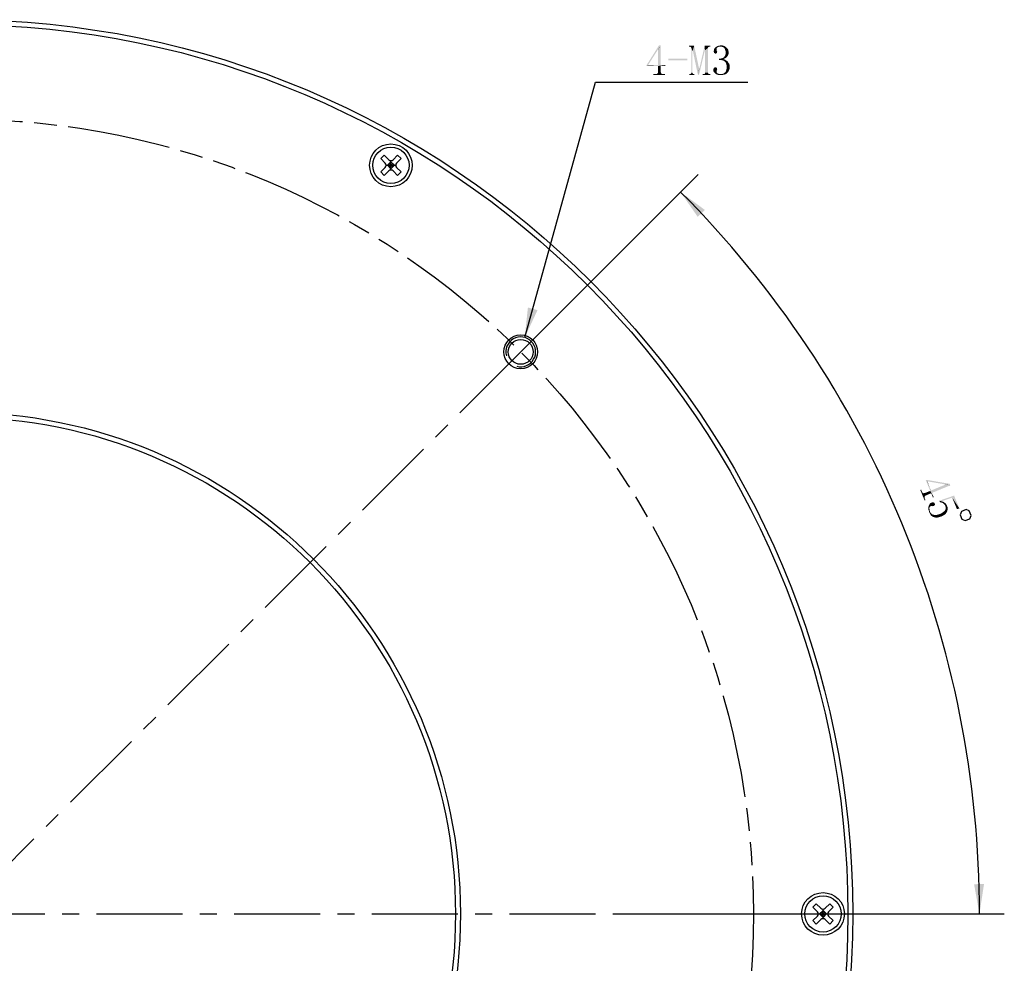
# Model space of a CAD drawing. Header units: millimetres. Extents: x 57 to 255, y 4 to 286.
# Tile 4 of 5: x 156 to 255, y 137 to 232. Entities that reach past the tile are written whole.
import ezdxf

# ---------------------------------------------------------------- set-up
doc = ezdxf.new("R2010")
doc.units = ezdxf.units.MM
doc.header["$LTSCALE"] = 23.1
doc.linetypes.add('CENTER', pattern=[0.6, 0.375, -0.075, 0.075, -0.075])
doc.linetypes.add('PHANTOM', pattern=[0.8, 0.45, -0.05, 0.1, -0.05, 0.1, -0.05])
doc.layers.get('0').update_dxf_attribs({"linetype": 'CONTINUOUS'})
for name, color, linetype in [('00_COMPONENTS', 7, 'CONTINUOUS'), ('03_ALL_AXES', 7, 'CONTINUOUS'), ('07_ALL_HOLES', 7, 'CONTINUOUS'), ('51__DRAFT_DIMS', 7, 'CONTINUOUS')]:
    doc.layers.add(name, color=color, linetype=linetype)
doc.styles.get("Standard").update_dxf_attribs({"font": 'simfang.ttf'})
doc.dimstyles.new('DIMSTYLE_4', dxfattribs={"dimtxt": 3, "dimasz": 3, "dimexe": 2.5, "dimexo": 0.5, "dimgap": 3, "dimtad": 1, "dimdec": 1, "dimdsep": 46, "dimtxsty": 'STANDARD', "dimblk": '_FILLED', "dimblk1": '_FILLED', "dimblk2": '_FILLED', "dimcen": 0.09, "dimclrt": 3, "dimazin": 2, "dimtp": 0.5, "dimtm": 0.5, "dimtfac": 1, "dimtdec": -1, "dimtofl": 0, "dimtmove": 0, "dimatfit": 3, "dimldrblk": '_FILLED', "dimfxl": 1, "dimtolj": 1, "dimarcsym": 0})
doc.dimstyles.new('DIMSTYLE_5', dxfattribs={"dimtxt": 3, "dimasz": 3, "dimexe": 2.5, "dimexo": 0.5, "dimtad": 1, "dimdsep": 46, "dimtxsty": 'STANDARD', "dimblk": '_FILLED', "dimblk1": '_FILLED', "dimblk2": '_FILLED', "dimcen": 0.09, "dimclrt": 3, "dimazin": 2, "dimtp": 0.1, "dimtm": 0.1, "dimtfac": 1, "dimtofl": 0, "dimtmove": 0, "dimatfit": 1, "dimldrblk": '_FILLED', "dimfxl": 1, "dimtolj": 1, "dimarcsym": 0})
doc.dimstyles.new('DIMSTYLE_6', dxfattribs={"dimtxt": 3, "dimasz": 3, "dimexe": 2.5, "dimexo": 0.5, "dimtad": 1, "dimdsep": 46, "dimtxsty": 'STANDARD', "dimblk": '_FILLED', "dimblk1": '_FILLED', "dimblk2": '_FILLED', "dimcen": 0.09, "dimclrt": 3, "dimazin": 2, "dimtp": 0.01, "dimtm": 0.01, "dimtfac": 1, "dimtofl": 0, "dimtmove": 0, "dimatfit": 1, "dimldrblk": '_FILLED', "dimfxl": 1, "dimtolj": 1, "dimarcsym": 0})

# ---------------------------------------------------------------- blocks, each defined once
blk = doc.blocks.new('*D4')
at = {"layer": '51__DRAFT_DIMS', "color": 4}
for p, q in [((207.029, 199.042), (224.532, 216.544)), ((217.432, 142.12), (255.36, 142.12))]:
    blk.add_line(p, q, dxfattribs=at)
for start, end in [(22.5, 45), (0, 22.5)]:
    blk.add_arc((150.107, 142.12), 102.753, start, end, dxfattribs=at)
for points in [[(225.213, 212.973), (222.764, 214.777), (224.496, 212.276)], [(252.316, 145.112), (252.86, 142.12), (253.316, 145.126)]]:
    blk.add_solid(points, dxfattribs=at)
blk = doc.blocks.new('_FILLED')
at = {"color": 0, "linetype": 'ByBlock'}
blk.add_solid([(0, 0), (-1, 0.167), (-1, -0.167)], dxfattribs=at)
blk = doc.blocks.new('*D5')
at = {"layer": '51__DRAFT_DIMS', "color": 4}
for p, q in [((207.078, 200.133), (214.217, 225.818)), ((214.217, 225.818), (217.717, 225.818)), ((217.717, 225.818), (229.529, 225.818))]:
    blk.add_line(p, q, dxfattribs=at)
at = {"layer": '51__DRAFT_DIMS', "color": 4, "xscale": 3, "yscale": 3, "zscale": 3, "rotation": 254.4661830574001}
blk.add_blockref('_FILLED', (207.078, 200.133), dxfattribs=at)
blk = doc.blocks.new('*D6')
at = {"color": 4}
for p, q in [((85.608, 223.477), (71.999, 223.477)), ((89.108, 223.477), (85.608, 223.477)), ((102.117, 206.127), (89.108, 223.477))]:
    blk.add_line(p, q, dxfattribs=at)
at = {"color": 4, "xscale": 3, "yscale": 3, "zscale": 3, "rotation": 306.8613090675}
blk.add_blockref('_FILLED', (102.117, 206.127), dxfattribs=at)

msp = doc.modelspace()

# ---------------------------------------------------------------- linework, layer by layer
at = {"layer": '00_COMPONENTS', "color": 7}
for p, q in [((192.58198, 218.13548), (192.93553, 218.48903)), ((193.0416, 217.67586), (192.58198, 218.13548)), ((193.39515, 218.02941), (192.93553, 218.48903)), ((194.27903, 218.48903), (193.81942, 218.02941)), ((194.63259, 218.13548), (194.17297, 217.67586)), ((194.63259, 218.13548), (194.27903, 218.48903)), ((193.0416, 217.2516), (192.58198, 216.79198)), ((193.12947, 217.46373), (194.0851, 217.46373)), ((193.25373, 217.46373), (193.60728, 217.81728)), ((193.60728, 217.11017), (193.25373, 217.46373)), ((193.78406, 217.6405), (193.43051, 217.28695)), ((193.78406, 217.28695), (193.43051, 217.6405)), ((193.60728, 216.98591), (193.60728, 217.94155)), ((193.96084, 217.46373), (193.60728, 217.81728)), ((193.60728, 217.11017), (193.96084, 217.46373)), ((194.63259, 216.79198), (194.17297, 217.2516)), ((192.93553, 216.43842), (192.58198, 216.79198)), ((193.39515, 216.89804), (192.93553, 216.43842)), ((194.27903, 216.43842), (193.81942, 216.89804)), ((194.27903, 216.43842), (194.63259, 216.79198)), ((236.08198, 142.79127), (236.43553, 143.14482)), ((236.5416, 142.33165), (236.08198, 142.79127)), ((236.89515, 142.6852), (236.43553, 143.14482)), ((237.77903, 143.14482), (237.31942, 142.6852)), ((238.13259, 142.79127), (237.67297, 142.33165)), ((238.13259, 142.79127), (237.77903, 143.14482)), ((236.5416, 141.90739), (236.08198, 141.44777)), ((236.62947, 142.11952), (237.5851, 142.11952)), ((236.75373, 142.11952), (237.10728, 142.47307)), ((237.10728, 141.76596), (236.75373, 142.11952)), ((237.28406, 142.29629), (236.93051, 141.94274)), ((237.28406, 141.94274), (236.93051, 142.29629)), ((237.10728, 141.6417), (237.10728, 142.59734)), ((237.46084, 142.11952), (237.10728, 142.47307)), ((237.10728, 141.76596), (237.46084, 142.11952)), ((238.13259, 141.44777), (237.67297, 141.90739)), ((236.43553, 141.09421), (236.08198, 141.44777)), ((236.89515, 141.55383), (236.43553, 141.09421)), ((237.77903, 141.09421), (237.31942, 141.55383)), ((237.77903, 141.09421), (238.13259, 141.44777))]:
    msp.add_line(p, q, dxfattribs=at)
for centre, radius in [((150.10728, 142.11952), 90), ((150.10728, 142.11952), 89.5), ((193.60728, 217.46373), 2.15), ((193.60728, 217.46373), 1.825), ((206.67583, 198.68806), 1.7), ((206.67583, 198.68806), 1.25), ((150.10728, 142.11952), 50.5), ((150.10728, 142.11952), 50), ((237.10728, 142.11952), 2.15), ((237.10728, 142.11952), 1.825)]:
    msp.add_circle(centre, radius, dxfattribs=at)
for centre, start, end in [((192.82947, 217.46373), 315, 45), ((193.60728, 218.24155), 225, 315), ((194.3851, 217.46373), 135, 225), ((193.60728, 216.68591), 45, 135), ((236.32947, 142.11952), 315, 45), ((237.10728, 142.89734), 225, 315), ((237.8851, 142.11952), 135, 225), ((237.10728, 141.3417), 45, 135)]:
    msp.add_arc(centre, 0.3, start, end, dxfattribs=at)
at = {"layer": '00_COMPONENTS', "color": 4}
msp.add_arc((206.67583, 198.68806), 1.5, 255, 195, dxfattribs=at)
at = {"layer": '03_ALL_AXES', "color": 1, "linetype": 'CENTER'}
msp.add_line((150.10728, 142.11952), (243.10728, 142.11952), dxfattribs=at)
at = {"layer": '07_ALL_HOLES', "color": 1, "linetype": 'CENTER'}
for q in [(209.68103, 201.69326), (96.18039, 88.19262)]:
    msp.add_line((206.67583, 198.68806), q, dxfattribs=at)
at = {"layer": '07_ALL_HOLES', "color": 1, "linetype": 'PHANTOM'}
msp.add_circle((150.10728, 142.11952), 80, dxfattribs=at)
at = {"layer": '51__DRAFT_DIMS', "color": 3}
msp.add_lwpolyline([(251.50399, 182.81716), (251.04205, 182.62581), (250.90675, 182.29917), (251.09809, 181.83723), (251.42473, 181.70193), (251.88667, 181.89327), (252.02197, 182.21992), (251.83063, 182.68186), (251.50399, 182.81716)], dxfattribs=at)
for points in [[(220.76364, 229.54418), (220.48239, 229.09887), (219.33395, 227.52856)], [(220.76364, 229.54418), (219.33395, 227.52856), (220.59958, 229.54418)], [(220.48239, 229.09887), (219.49802, 227.552), (219.33395, 227.52856)], [(220.50583, 229.09887), (220.48239, 229.09887), (220.76364, 229.54418)], [(220.50583, 227.552), (220.50583, 229.09887), (220.76364, 229.54418)], [(220.50583, 227.552), (220.76364, 229.54418), (220.76364, 227.552)], [(224.13864, 229.49731), (223.62302, 229.40356), (223.62302, 229.49731)], [(223.69333, 229.40356), (223.62302, 229.40356), (224.13864, 229.49731)], [(223.76364, 229.38012), (223.69333, 229.40356), (224.13864, 229.49731)], [(223.81052, 229.35668), (223.76364, 229.38012), (224.13864, 229.49731)], [(223.83395, 229.30981), (223.81052, 229.35668), (224.13864, 229.49731)], [(223.85739, 229.26293), (223.83395, 229.30981), (224.13864, 229.49731)], [(223.95114, 229.00512), (223.85739, 229.26293), (224.13864, 229.49731)], [(223.95114, 229.00512), (223.85739, 226.80199), (223.85739, 229.26293)], [(223.85739, 226.80199), (223.95114, 229.00512), (223.95114, 226.80199)], [(223.99802, 229.00512), (223.95114, 229.00512), (224.13864, 229.49731)], [(223.99802, 229.00512), (224.13864, 229.49731), (224.63083, 227.20043)], [(224.63083, 227.20043), (224.51364, 226.56762), (223.99802, 229.00512)], [(224.51364, 226.56762), (224.65427, 227.20043), (225.21677, 229.05199)], [(224.51364, 226.56762), (225.21677, 229.05199), (224.63083, 226.56762)], [(225.21677, 229.05199), (224.65427, 227.20043), (225.19333, 229.49731)], [(225.19333, 229.49731), (225.75583, 229.49731), (225.56833, 229.35668)], [(225.19333, 229.49731), (225.56833, 229.35668), (225.21677, 229.05199)], [(225.56833, 229.35668), (225.52145, 229.30981), (225.21677, 229.05199)], [(225.52145, 229.30981), (225.52145, 229.26293), (225.21677, 229.05199)], [(225.2402, 229.05199), (225.21677, 229.05199), (225.52145, 229.26293)], [(225.2402, 226.80199), (225.2402, 229.05199), (225.52145, 229.26293)], [(225.2402, 226.80199), (225.52145, 229.26293), (225.52145, 226.80199)], [(225.75583, 229.49731), (225.6152, 229.38012), (225.56833, 229.35668)], [(225.75583, 229.49731), (225.68552, 229.40356), (225.6152, 229.38012)], [(225.68552, 229.40356), (225.75583, 229.49731), (225.75583, 229.40356)], [(226.38864, 229.05199), (226.10739, 228.95824), (226.13083, 229.07543)], [(226.38864, 229.05199), (226.41208, 229.00512), (226.10739, 228.95824)], [(226.41208, 229.00512), (226.41208, 228.98168), (226.10739, 228.95824)], [(226.38864, 229.14574), (226.13083, 229.07543), (226.15427, 229.19262)], [(226.38864, 229.14574), (226.38864, 229.09887), (226.13083, 229.07543)], [(226.13083, 229.07543), (226.38864, 229.09887), (226.38864, 229.05199)], [(226.41208, 229.26293), (226.15427, 229.19262), (226.22458, 229.28637)], [(226.41208, 229.26293), (226.38864, 229.21606), (226.15427, 229.19262)], [(226.15427, 229.19262), (226.38864, 229.21606), (226.38864, 229.14574)], [(226.52927, 229.35668), (226.22458, 229.28637), (226.34177, 229.38012)], [(226.52927, 229.35668), (226.45895, 229.30981), (226.22458, 229.28637)], [(226.22458, 229.28637), (226.45895, 229.30981), (226.41208, 229.26293)], [(226.64645, 229.40356), (226.34177, 229.38012), (226.45895, 229.45043)], [(226.34177, 229.38012), (226.64645, 229.40356), (226.52927, 229.35668)], [(227.16208, 229.47387), (226.45895, 229.45043), (226.57614, 229.49731)], [(226.64645, 229.40356), (226.45895, 229.45043), (227.16208, 229.47387)], [(227.02145, 229.52074), (226.57614, 229.49731), (226.71677, 229.52074)], [(226.57614, 229.49731), (227.02145, 229.52074), (227.16208, 229.47387)], [(226.78708, 229.40356), (226.64645, 229.40356), (227.16208, 229.47387)], [(226.71677, 229.52074), (226.85739, 229.54418), (227.02145, 229.52074)], [(226.90427, 229.40356), (226.78708, 229.40356), (227.16208, 229.47387)], [(226.90427, 229.40356), (227.16208, 229.47387), (227.27927, 229.40356)], [(227.27927, 229.40356), (227.02145, 229.35668), (226.90427, 229.40356)], [(227.1152, 229.30981), (227.02145, 229.35668), (227.27927, 229.40356)], [(227.1152, 229.30981), (227.27927, 229.40356), (227.39645, 229.30981)], [(227.39645, 229.30981), (227.18552, 229.23949), (227.1152, 229.30981)], [(227.18552, 229.23949), (227.39645, 229.30981), (227.4902, 229.21606)], [(227.4902, 229.21606), (227.23239, 229.14574), (227.18552, 229.23949)], [(227.23239, 229.14574), (227.4902, 229.21606), (227.56052, 229.09887)], [(227.56052, 229.09887), (227.27927, 229.02856), (227.23239, 229.14574)], [(227.27927, 229.02856), (227.56052, 229.09887), (227.58395, 228.98168)], [(227.58395, 228.98168), (227.3027, 228.93481), (227.27927, 229.02856)], [(223.43552, 228.18481), (221.53708, 228.02074), (221.53708, 228.18481)], [(221.53708, 228.02074), (223.43552, 228.18481), (223.43552, 228.02074)], [(226.10739, 228.95824), (226.41208, 228.98168), (226.43552, 228.93481)], [(226.43552, 228.93481), (226.10739, 228.88793), (226.10739, 228.95824)], [(226.10739, 228.88793), (226.43552, 228.93481), (226.45895, 228.88793)], [(226.45895, 228.88793), (226.13083, 228.84106), (226.10739, 228.88793)], [(226.13083, 228.84106), (226.45895, 228.88793), (226.43552, 228.81762)], [(226.43552, 228.81762), (226.13083, 228.79418), (226.13083, 228.84106)], [(226.1777, 228.77074), (226.13083, 228.79418), (226.43552, 228.81762)], [(226.1777, 228.77074), (226.43552, 228.81762), (226.41208, 228.77074)], [(226.41208, 228.77074), (226.22458, 228.72387), (226.1777, 228.77074)], [(226.22458, 228.72387), (226.41208, 228.77074), (226.3652, 228.72387)], [(226.3652, 228.72387), (226.29489, 228.70043), (226.22458, 228.72387)], [(227.20895, 228.20824), (226.64645, 228.18481), (226.81052, 228.20824)], [(226.64645, 228.18481), (227.20895, 228.20824), (227.06833, 228.16137)], [(227.06833, 228.16137), (226.64645, 228.06762), (226.64645, 228.18481)], [(227.06833, 228.16137), (227.25583, 228.09106), (226.64645, 228.06762)], [(226.7402, 228.06762), (226.64645, 228.06762), (227.25583, 228.09106)], [(226.85739, 228.06762), (226.7402, 228.06762), (227.25583, 228.09106)], [(226.81052, 228.20824), (226.95114, 228.23168), (227.3027, 228.25512)], [(226.81052, 228.20824), (227.3027, 228.25512), (227.20895, 228.20824)], [(226.9277, 228.04418), (226.85739, 228.06762), (227.25583, 228.09106)], [(227.02145, 228.02074), (226.9277, 228.04418), (227.25583, 228.09106)], [(227.3027, 228.25512), (226.95114, 228.23168), (227.04489, 228.27856)], [(227.09177, 227.99731), (227.02145, 228.02074), (227.25583, 228.09106)], [(227.39645, 228.34887), (227.04489, 228.27856), (227.13864, 228.34887)], [(227.04489, 228.27856), (227.39645, 228.34887), (227.3027, 228.25512)], [(227.09177, 227.99731), (227.25583, 228.09106), (227.39645, 227.99731)], [(227.39645, 227.99731), (227.16208, 227.97387), (227.09177, 227.99731)], [(227.46677, 228.41918), (227.13864, 228.34887), (227.20895, 228.44262)], [(227.13864, 228.34887), (227.46677, 228.41918), (227.39645, 228.34887)], [(227.20895, 227.92699), (227.16208, 227.97387), (227.39645, 227.99731)], [(227.53708, 228.51293), (227.20895, 228.44262), (227.27927, 228.55981)], [(227.20895, 228.44262), (227.53708, 228.51293), (227.46677, 228.41918)], [(227.20895, 227.92699), (227.39645, 227.99731), (227.51364, 227.90356)], [(227.58395, 228.63012), (227.27927, 228.55981), (227.3027, 228.67699)], [(227.27927, 228.55981), (227.58395, 228.63012), (227.53708, 228.51293)], [(227.3027, 228.93481), (227.58395, 228.98168), (227.60739, 228.86449)], [(227.60739, 228.86449), (227.3027, 228.81762), (227.3027, 228.93481)], [(227.3027, 228.81762), (227.60739, 228.86449), (227.60739, 228.74731)], [(227.60739, 228.74731), (227.3027, 228.67699), (227.3027, 228.81762)], [(227.3027, 228.67699), (227.60739, 228.74731), (227.58395, 228.63012)], [(220.76364, 227.552), (221.23239, 227.552), (219.33395, 227.52856)], [(220.50583, 227.552), (220.76364, 227.552), (219.33395, 227.52856)], [(219.49802, 227.552), (220.50583, 227.552), (219.33395, 227.52856)], [(219.33395, 227.45825), (219.33395, 227.52856), (221.23239, 227.552)], [(220.50583, 227.45825), (219.33395, 227.45825), (221.23239, 227.552)], [(220.76364, 227.45825), (220.50583, 227.45825), (221.23239, 227.552)], [(220.76364, 227.45825), (220.50583, 226.87231), (220.50583, 227.45825)], [(220.50583, 226.87231), (220.76364, 227.45825), (220.76364, 226.87231)], [(220.76364, 227.45825), (221.23239, 227.552), (221.23239, 227.45825)], [(224.63083, 227.20043), (224.65427, 227.20043), (224.51364, 226.56762)], [(226.45895, 227.13012), (226.06052, 227.08324), (226.08395, 227.17699)], [(226.06052, 227.08324), (226.45895, 227.13012), (226.43552, 227.05981)], [(226.43552, 227.05981), (226.06052, 226.98949), (226.06052, 227.08324)], [(226.06052, 226.98949), (226.43552, 227.05981), (226.41208, 226.98949)], [(226.41208, 227.27074), (226.43552, 227.20043), (226.08395, 227.17699)], [(226.41208, 227.27074), (226.08395, 227.17699), (226.13083, 227.27074)], [(226.08395, 227.17699), (226.43552, 227.20043), (226.45895, 227.13012)], [(226.34177, 227.31762), (226.38864, 227.29418), (226.13083, 227.27074)], [(226.34177, 227.31762), (226.13083, 227.27074), (226.20114, 227.31762)], [(226.13083, 227.27074), (226.38864, 227.29418), (226.41208, 227.27074)], [(226.31833, 227.34106), (226.20114, 227.31762), (226.27145, 227.34106)], [(226.20114, 227.31762), (226.31833, 227.34106), (226.34177, 227.31762)], [(227.51364, 227.90356), (227.25583, 227.88012), (227.20895, 227.92699)], [(227.32614, 227.78637), (227.25583, 227.88012), (227.51364, 227.90356)], [(227.32614, 227.78637), (227.51364, 227.90356), (227.58395, 227.78637)], [(227.58395, 227.78637), (227.37302, 227.66918), (227.32614, 227.78637)], [(227.65427, 227.03637), (227.32614, 226.91918), (227.37302, 227.05981)], [(227.32614, 226.91918), (227.65427, 227.03637), (227.58395, 226.89574)], [(227.58395, 227.78637), (227.65427, 227.69262), (227.37302, 227.66918)], [(227.37302, 227.66918), (227.65427, 227.69262), (227.70114, 227.57543)], [(227.70114, 227.57543), (227.39645, 227.52856), (227.37302, 227.66918)], [(227.70114, 227.20043), (227.37302, 227.05981), (227.39645, 227.20043)], [(227.37302, 227.05981), (227.70114, 227.20043), (227.65427, 227.03637)], [(227.39645, 227.52856), (227.70114, 227.57543), (227.72458, 227.45824)], [(227.72458, 227.45824), (227.41989, 227.38793), (227.39645, 227.52856)], [(227.72458, 227.34106), (227.39645, 227.20043), (227.41989, 227.38793)], [(227.39645, 227.20043), (227.72458, 227.34106), (227.70114, 227.20043)], [(227.41989, 227.38793), (227.72458, 227.45824), (227.72458, 227.34106)], [(221.02145, 226.66137), (221.18552, 226.66137), (220.03708, 226.56762)], [(220.9277, 226.66137), (221.02145, 226.66137), (220.03708, 226.56762)], [(220.3652, 226.66137), (220.9277, 226.66137), (220.03708, 226.56762)], [(220.29489, 226.66137), (220.3652, 226.66137), (220.03708, 226.56762)], [(220.24802, 226.66137), (220.29489, 226.66137), (220.03708, 226.56762)], [(220.24802, 226.66137), (220.03708, 226.56762), (220.03708, 226.66137)], [(220.03708, 226.56762), (221.18552, 226.66137), (221.18552, 226.56762)], [(220.3652, 226.66137), (220.41208, 226.68481), (220.83395, 226.70824)], [(220.3652, 226.66137), (220.83395, 226.70824), (220.9277, 226.66137)], [(220.83395, 226.70824), (220.41208, 226.68481), (220.43552, 226.70824)], [(220.81052, 226.73168), (220.43552, 226.70824), (220.45895, 226.73168)], [(220.43552, 226.70824), (220.81052, 226.73168), (220.83395, 226.70824)], [(220.78708, 226.77856), (220.45895, 226.73168), (220.48239, 226.77856)], [(220.45895, 226.73168), (220.78708, 226.77856), (220.81052, 226.73168)], [(220.76364, 226.87231), (220.48239, 226.82543), (220.50583, 226.87231)], [(220.48239, 226.82543), (220.76364, 226.87231), (220.78708, 226.82543)], [(220.78708, 226.82543), (220.48239, 226.77856), (220.48239, 226.82543)], [(220.48239, 226.77856), (220.78708, 226.82543), (220.78708, 226.77856)], [(224.1152, 226.66137), (224.16208, 226.66137), (223.64645, 226.56762)], [(224.04489, 226.66137), (224.1152, 226.66137), (223.64645, 226.56762)], [(223.76364, 226.66137), (224.04489, 226.66137), (223.64645, 226.56762)], [(223.69333, 226.66137), (223.76364, 226.66137), (223.64645, 226.56762)], [(223.69333, 226.66137), (223.64645, 226.56762), (223.64645, 226.66137)], [(223.64645, 226.56762), (224.16208, 226.66137), (224.16208, 226.56762)], [(223.99802, 226.68481), (223.76364, 226.66137), (223.81052, 226.68481)], [(223.76364, 226.66137), (223.99802, 226.68481), (224.04489, 226.66137)], [(223.97458, 226.73168), (223.81052, 226.68481), (223.83395, 226.73168)], [(223.81052, 226.68481), (223.97458, 226.73168), (223.99802, 226.68481)], [(223.95114, 226.80199), (223.83395, 226.73168), (223.85739, 226.80199)], [(223.83395, 226.73168), (223.95114, 226.80199), (223.97458, 226.73168)], [(225.68552, 226.66137), (225.75583, 226.66137), (225.00583, 226.56762)], [(225.6152, 226.66137), (225.68552, 226.66137), (225.00583, 226.56762)], [(225.16989, 226.66137), (225.6152, 226.66137), (225.00583, 226.56762)], [(225.09958, 226.66137), (225.16989, 226.66137), (225.00583, 226.56762)], [(225.09958, 226.66137), (225.00583, 226.56762), (225.00583, 226.66137)], [(225.00583, 226.56762), (225.75583, 226.66137), (225.75583, 226.56762)], [(225.56833, 226.68481), (225.16989, 226.66137), (225.21677, 226.68481)], [(225.16989, 226.66137), (225.56833, 226.68481), (225.6152, 226.66137)], [(225.52145, 226.73168), (225.21677, 226.68481), (225.2402, 226.73168)], [(225.21677, 226.68481), (225.52145, 226.73168), (225.56833, 226.68481)], [(225.52145, 226.80199), (225.2402, 226.73168), (225.2402, 226.80199)], [(225.2402, 226.73168), (225.52145, 226.80199), (225.52145, 226.73168)], [(226.41208, 226.98949), (226.10739, 226.87231), (226.06052, 226.98949)], [(226.41208, 226.98949), (226.38864, 226.94262), (226.10739, 226.87231)], [(226.10739, 226.87231), (226.38864, 226.94262), (226.38864, 226.87231)], [(226.38864, 226.87231), (226.1777, 226.77856), (226.10739, 226.87231)], [(226.38864, 226.87231), (226.38864, 226.82543), (226.1777, 226.77856)], [(226.1777, 226.77856), (226.38864, 226.82543), (226.41208, 226.77856)], [(226.41208, 226.77856), (226.27145, 226.68481), (226.1777, 226.77856)], [(226.41208, 226.77856), (226.45895, 226.75512), (226.27145, 226.68481)], [(226.45895, 226.75512), (226.50583, 226.70824), (226.27145, 226.68481)], [(226.27145, 226.68481), (226.50583, 226.70824), (226.64645, 226.66137)], [(226.64645, 226.66137), (226.38864, 226.61449), (226.27145, 226.68481)], [(226.64645, 226.66137), (226.78708, 226.63793), (226.38864, 226.61449)], [(226.38864, 226.61449), (226.78708, 226.63793), (227.34958, 226.66137)], [(226.38864, 226.61449), (227.34958, 226.66137), (227.18552, 226.59106)], [(227.18552, 226.59106), (226.52927, 226.56762), (226.38864, 226.61449)], [(226.52927, 226.56762), (227.18552, 226.59106), (227.02145, 226.56762)], [(227.02145, 226.56762), (226.66989, 226.54418), (226.52927, 226.56762)], [(226.66989, 226.54418), (227.02145, 226.56762), (226.81052, 226.54418)], [(227.34958, 226.66137), (226.78708, 226.63793), (226.95114, 226.66137)], [(227.34958, 226.66137), (226.95114, 226.66137), (227.06833, 226.68481)], [(227.06833, 226.68481), (227.16208, 226.75512), (227.4902, 226.77856)], [(227.06833, 226.68481), (227.4902, 226.77856), (227.34958, 226.66137)], [(227.4902, 226.77856), (227.16208, 226.75512), (227.25583, 226.82543)], [(227.58395, 226.89574), (227.25583, 226.82543), (227.32614, 226.91918)], [(227.25583, 226.82543), (227.58395, 226.89574), (227.4902, 226.77856)], [(247.45188, 185.78117), (247.51684, 185.80807), (248.265, 184.06311)], [(247.90034, 184.69849), (247.45188, 185.78117), (248.265, 184.06311)], [(248.08561, 184.49618), (248.265, 184.06311), (247.51684, 185.80807)], [(247.98695, 184.73437), (248.08561, 184.49618), (247.51684, 185.80807)], [(247.60128, 185.66547), (247.98695, 184.73437), (247.51684, 185.80807)], [(249.40711, 185.34799), (247.60128, 185.66547), (247.51684, 185.80807)], [(249.92615, 185.25856), (249.40711, 185.34799), (247.51684, 185.80807)], [(249.92615, 185.25856), (247.51684, 185.80807), (249.86337, 185.41013)], [(247.06546, 184.63173), (246.89813, 184.79074), (246.98474, 184.82661)], [(247.36144, 183.91717), (247.42423, 183.76559), (246.89813, 184.79074)], [(247.32557, 184.00378), (247.36144, 183.91717), (246.89813, 184.79074)], [(247.11031, 184.52346), (247.32557, 184.00378), (246.89813, 184.79074)], [(247.0834, 184.58842), (247.11031, 184.52346), (246.89813, 184.79074)], [(247.06546, 184.63173), (247.0834, 184.58842), (246.89813, 184.79074)], [(246.89813, 184.79074), (247.42423, 183.76559), (247.33761, 183.72972)], [(247.11031, 184.52346), (247.1499, 184.48913), (247.333, 184.10833)], [(247.11031, 184.52346), (247.333, 184.10833), (247.32557, 184.00378)], [(247.333, 184.10833), (247.1499, 184.48913), (247.18052, 184.47644)], [(247.34568, 184.13896), (247.18052, 184.47644), (247.21114, 184.46376)], [(247.18052, 184.47644), (247.34568, 184.13896), (247.333, 184.10833)], [(247.38002, 184.17855), (247.21114, 184.46376), (247.26342, 184.46004)], [(247.21114, 184.46376), (247.38002, 184.17855), (247.34568, 184.13896)], [(247.42333, 184.19649), (247.26342, 184.46004), (247.30673, 184.47798)], [(247.26342, 184.46004), (247.42333, 184.19649), (247.38002, 184.17855)], [(247.45766, 184.23608), (247.30673, 184.47798), (247.359, 184.47427)], [(247.30673, 184.47798), (247.45766, 184.23608), (247.42333, 184.19649)], [(247.999, 184.46031), (247.359, 184.47427), (247.90034, 184.69849)], [(247.359, 184.47427), (247.999, 184.46031), (247.45766, 184.23608)], [(247.999, 184.46031), (247.90034, 184.69849), (248.265, 184.06311)], [(247.98695, 184.73437), (249.41608, 185.32633), (249.92615, 185.25856)], [(247.98695, 184.73437), (249.92615, 185.25856), (248.08561, 184.49618)], [(247.999, 184.46031), (248.265, 184.06311), (248.17838, 184.02724)], [(249.41608, 185.32633), (249.40711, 185.34799), (249.92615, 185.25856)], [(248.02336, 183.1766), (247.83808, 183.37891), (247.92841, 183.46706)], [(248.15853, 183.15648), (247.92841, 183.46706), (248.03668, 183.51191)], [(248.15853, 183.15648), (248.07563, 183.17288), (247.92841, 183.46706)], [(247.92841, 183.46706), (248.07563, 183.17288), (248.02336, 183.1766)], [(248.25411, 183.17071), (248.03668, 183.51191), (248.14495, 183.55675)], [(248.03668, 183.51191), (248.25411, 183.17071), (248.15853, 183.15648)], [(248.31011, 183.21927), (248.14495, 183.55675), (248.22784, 183.54035)], [(248.14495, 183.55675), (248.31011, 183.21927), (248.25411, 183.17071)], [(248.37878, 183.29845), (248.3661, 183.26783), (248.22784, 183.54035)], [(248.37878, 183.29845), (248.22784, 183.54035), (248.28909, 183.51499)], [(248.22784, 183.54035), (248.3661, 183.26783), (248.31011, 183.21927)], [(248.37353, 183.37238), (248.39147, 183.32907), (248.28909, 183.51499)], [(248.35559, 183.41569), (248.37353, 183.37238), (248.28909, 183.51499)], [(248.33765, 183.459), (248.35559, 183.41569), (248.28909, 183.51499)], [(248.33765, 183.459), (248.28909, 183.51499), (248.31971, 183.5023)], [(248.28909, 183.51499), (248.39147, 183.32907), (248.37878, 183.29845)], [(250.11106, 184.01598), (248.81774, 183.70859), (250.3044, 184.22291)], [(250.11106, 184.01598), (249.04478, 183.65042), (248.81774, 183.70859)], [(249.07694, 183.51153), (248.98508, 183.54959), (248.81774, 183.70859)], [(249.04478, 183.65042), (249.07694, 183.51153), (248.81774, 183.70859)], [(248.81774, 183.70859), (248.98508, 183.54959), (248.88052, 183.55702)], [(249.23903, 183.42646), (249.16881, 183.47348), (249.04478, 183.65042)], [(249.23903, 183.42646), (249.04478, 183.65042), (249.15831, 183.62134)], [(249.04478, 183.65042), (249.16881, 183.47348), (249.07694, 183.51153)], [(249.33615, 183.31448), (249.28759, 183.37047), (249.15831, 183.62134)], [(249.39368, 183.23683), (249.33615, 183.31448), (249.15831, 183.62134)], [(249.39368, 183.23683), (249.15831, 183.62134), (249.2808, 183.5706)], [(249.15831, 183.62134), (249.28759, 183.37047), (249.23903, 183.42646)], [(249.2808, 183.5706), (249.35998, 183.50193), (249.67236, 182.87026)], [(249.2808, 183.5706), (249.67236, 182.87026), (249.63059, 182.72612)], [(249.2808, 183.5706), (249.63059, 182.72612), (249.39368, 183.23683)], [(249.67236, 182.87026), (249.35998, 183.50193), (249.43019, 183.45491)], [(249.59907, 183.1697), (249.66185, 183.01812), (249.43019, 183.45491)], [(249.59907, 183.1697), (249.43019, 183.45491), (249.53628, 183.32127)], [(249.43019, 183.45491), (249.66185, 183.01812), (249.67236, 182.87026)], [(250.3044, 184.22291), (250.84254, 182.9237), (250.11106, 184.01598)], [(250.11106, 184.01598), (250.84254, 182.9237), (250.58642, 182.86835)], [(247.81733, 182.93905), (247.69484, 182.98979), (247.73661, 183.13393)], [(247.88691, 182.58734), (248.06629, 182.15427), (247.69484, 182.98979)], [(247.84578, 182.74788), (247.88691, 182.58734), (247.69484, 182.98979)], [(247.81733, 182.93905), (247.84578, 182.74788), (247.69484, 182.98979)], [(247.69484, 182.98979), (248.06629, 182.15427), (247.98711, 182.22295)], [(247.98711, 182.22295), (247.70535, 182.84193), (247.69484, 182.98979)], [(247.75916, 182.71201), (247.70535, 182.84193), (247.98711, 182.22295)], [(247.8591, 183.08319), (247.73661, 183.13393), (247.78735, 183.25642)], [(247.8591, 183.08319), (247.83373, 183.02195), (247.73661, 183.13393)], [(247.73661, 183.13393), (247.83373, 183.02195), (247.81733, 182.93905)], [(247.90267, 182.36555), (247.75916, 182.71201), (247.98711, 182.22295)], [(247.90267, 182.36555), (247.80029, 182.55146), (247.75916, 182.71201)], [(247.89344, 183.12278), (247.78735, 183.25642), (247.83808, 183.37891)], [(247.78735, 183.25642), (247.89344, 183.12278), (247.8591, 183.08319)], [(247.80029, 182.55146), (247.90267, 182.36555), (247.83617, 182.46485)], [(248.02336, 183.1766), (247.94943, 183.17134), (247.83808, 183.37891)], [(247.83808, 183.37891), (247.94943, 183.17134), (247.89344, 183.12278)], [(247.88691, 182.58734), (247.96238, 182.46639), (248.1365, 182.10725)], [(247.88691, 182.58734), (248.1365, 182.10725), (248.06629, 182.15427)], [(248.1365, 182.10725), (247.96238, 182.46639), (248.05053, 182.37606)], [(249.0416, 182.12699), (248.91231, 182.37786), (249.05492, 182.4623)], [(249.05492, 182.4623), (249.22751, 182.22937), (249.0416, 182.12699)], [(249.22751, 182.22937), (249.05492, 182.4623), (249.17587, 182.53777)], [(249.37011, 182.3138), (249.17587, 182.53777), (249.28785, 182.63489)], [(249.17587, 182.53777), (249.37011, 182.3138), (249.22751, 182.22937)], [(249.49478, 182.44155), (249.28785, 182.63489), (249.37818, 182.72304)], [(249.28785, 182.63489), (249.49478, 182.44155), (249.37011, 182.3138)], [(249.37818, 182.72304), (249.43789, 182.82388), (249.58882, 182.58198)], [(249.37818, 182.72304), (249.58882, 182.58198), (249.49478, 182.44155)], [(249.42955, 183.15022), (249.39368, 183.23683), (249.63059, 182.72612)], [(249.45275, 183.03298), (249.42955, 183.15022), (249.63059, 182.72612)], [(249.58882, 182.58198), (249.43789, 182.82388), (249.46697, 182.9374)], [(249.46697, 182.9374), (249.45275, 183.03298), (249.63059, 182.72612)], [(249.46697, 182.9374), (249.63059, 182.72612), (249.58882, 182.58198)], [(247.90267, 182.36555), (247.98711, 182.22295), (247.93855, 182.27894)], [(248.19775, 182.08188), (248.05053, 182.37606), (248.15137, 182.31635)], [(248.05053, 182.37606), (248.19775, 182.08188), (248.1365, 182.10725)], [(248.28962, 182.04383), (248.15137, 182.31635), (248.26489, 182.28727)], [(248.15137, 182.31635), (248.28962, 182.04383), (248.19775, 182.08188)], [(248.45541, 182.01103), (248.26489, 182.28727), (248.40006, 182.26715)], [(248.26489, 182.28727), (248.45541, 182.01103), (248.28962, 182.04383)], [(248.65555, 182.01782), (248.40006, 182.26715), (248.54792, 182.27766)], [(248.40006, 182.26715), (248.65555, 182.01782), (248.45541, 182.01103)], [(248.83775, 182.06792), (248.54792, 182.27766), (248.73012, 182.32776)], [(248.54792, 182.27766), (248.83775, 182.06792), (248.65555, 182.01782)], [(248.73012, 182.32776), (248.91231, 182.37786), (249.0416, 182.12699)], [(248.73012, 182.32776), (249.0416, 182.12699), (248.83775, 182.06792)]]:
    msp.add_solid(points, dxfattribs=at)

# ---------------------------------------------------------------- dimensions: what is measured, and where the dimension line sits
at = {"color": 4}
dim = msp.add_diameter_dim_2p(p1=(102.11688, 206.12671), p2=(198.09769, 78.11232), text='%%c<>', dimstyle='DIMSTYLE_6', override={"dimtih": 1, "dimtoh": 1, "dimpost": '<>'}, dxfattribs=at)
dim.commit()
dim.dimension.update_dxf_attribs({"geometry": '*D6', "text_midpoint": (73.49857, 224.22737), "dimtype": 163})
at = {"layer": '51__DRAFT_DIMS', "color": 4}
dim = msp.add_diameter_dim_2p(p1=(207.07754, 200.13327), p2=(206.27412, 197.24285), text='4-M<>', dimstyle='DIMSTYLE_5', override={"dimtih": 1, "dimtoh": 1, "dimpost": '<>'}, dxfattribs=at)
dim.commit()
dim.dimension.update_dxf_attribs({"geometry": '*D5', "text_midpoint": (219.21677, 226.56762), "dimtype": 163})
dim = msp.add_angular_dim_2l(base=(245.03835, 181.44125), line1=((215.90413, 142.11952), (216.93165, 142.11952)), line2=((205.94925, 197.96149), (206.67583, 198.68806)), dimstyle='DIMSTYLE_4', dxfattribs=at)
dim.commit()
dim.dimension.update_dxf_attribs({"geometry": '*D4', "text_midpoint": (243.80437, 184.29726), "dimtype": 162})

doc.saveas('drawing.dxf')
